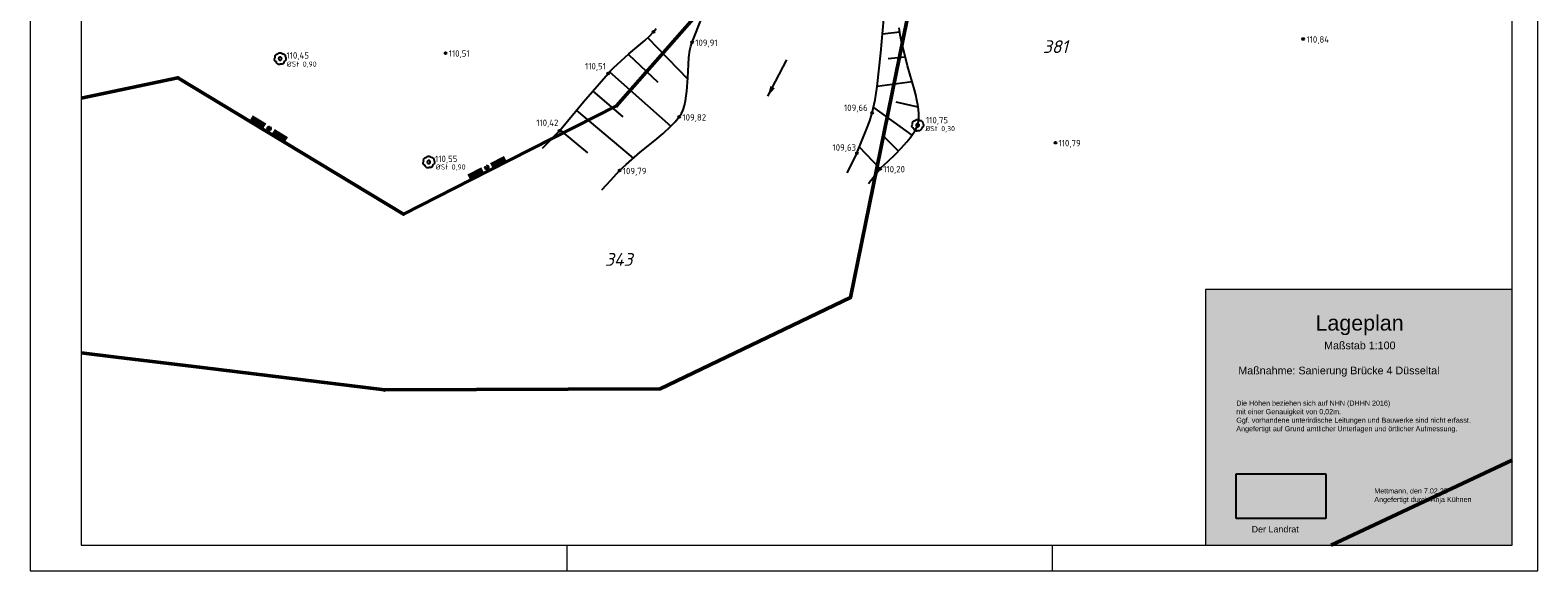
# Model space of a CAD drawing. Header units: metres. Extents: x 32360036 to 32360137, y 5676534 to 5676651.
# Tile 1 of 6: x 32360078 to 32360137, y 5676534 to 5676555. Entities that reach past the tile are written whole.
import ezdxf

# ---------------------------------------------------------------- set-up
doc = ezdxf.new("R2010")
doc.units = ezdxf.units.M
doc.layers.get('0').update_dxf_attribs({"linetype": 'CONTINUOUS'})
for name, color, linetype in [('ALKIS-ALKIS_Fließrichtungspfeil', 7, 'CONTINUOUS'), ('ALKIS-ALKIS_Flurstück', 7, 'CONTINUOUS'), ('ALKIS-ALKIS_Flurstücksgrenze', 7, 'CONTINUOUS'), ('ALKIS-ALKIS_Flurstücksnummer', 7, 'CONTINUOUS'), ('ALKIS-ALKIS_Grenzpunktunvermarkt', 7, 'CONTINUOUS'), ('GS_Basis_PK_Topographie_Geländehöhe [cm]_Punkthöhe', 7, 'CONTINUOUS'), ('GS_Basis_PK_Topographie_Laubbaum_Punkthöhe', 7, 'CONTINUOUS'), ('GS_Basis_PK_Topographie_Laubbaum_Ø Stamm', 7, 'CONTINUOUS'), ('Kataster_Gebäude-Gemeindegrenze (seitlich)', 7, 'CONTINUOUS'), ('Topographie-Baum mit Beschriftung', 7, 'CONTINUOUS'), ('Topographie-Böschung', 7, 'CONTINUOUS'), ('Topographie-Böschung Oberkante', 7, 'CONTINUOUS'), ('Topographie-Böschung Unterkante', 7, 'CONTINUOUS'), ('Topographie-Geländehöhe', 7, 'CONTINUOUS')]:
    doc.layers.add(name, color=color, linetype=linetype)
doc.styles.add('ARIAL', font='arial.ttf', dxfattribs={"height": 2.5})
doc.styles.add('NORM', font='isocpeur.ttf')
doc.styles.add('NORM_K', font='isocpeui.ttf')
picture_1 = doc.add_image_def('image1.png', size_in_pixel=(478, 235))

# ---------------------------------------------------------------- blocks, each defined once
blk = doc.blocks.new('GRENZ_NICHT_ABGEM')
at = {"linetype": 'ByBlock', "true_color": 0xffffff}
h = blk.add_hatch(color=7, dxfattribs=at)
h.dxf.hatch_style = 1
h.paths.add_polyline_path([(-0.5, 0, 1), (0.5, 0, 1)])
h.paths.add_polyline_path([(0.1, 0, -1), (-0.1, 0, -1)], flags=16)
at = {"linetype": 'ByBlock'}
h = blk.add_hatch(color=0, dxfattribs=at)
h.dxf.hatch_style = 1
h.paths.add_polyline_path([(-0.1, 0, 1), (0.1, 0, 1)])
at = {"color": 0, "linetype": 'ByBlock'}
blk.add_circle((0, 0), 0.1, dxfattribs=at)
blk = doc.blocks.new('1123')
at = {"color": 0, "linetype": 'ByBlock'}
for points in [[(-0.322548, -0.26268), (-0.359412, -0.258542), (-0.394608, -0.246821), (-0.426593, -0.228032), (-0.453967, -0.202996), (-0.475531, -0.172811), (-0.49034, -0.138799), (-0.497745, -0.10245), (-0.497422, -0.065355), (-0.489385, -0.02914), (-0.473986, 0.004609), (-0.4519, 0.034414), (-0.424095, 0.058969)], [(-0.424095, 0.058969), (-0.438812, 0.100419), (-0.445954, 0.14382), (-0.445295, 0.1878), (-0.436855, 0.230968), (-0.420901, 0.271958), (-0.397939, 0.309473), (-0.368693, 0.342327), (-0.334091, 0.369481), (-0.295225, 0.390076), (-0.253326, 0.40346), (-0.209718, 0.40921)], [(-0.209718, 0.40921), (-0.178164, 0.444077), (-0.140717, 0.472523), (-0.098663, 0.493569), (-0.053448, 0.506493), (-0.006625, 0.510851), (0.040199, 0.506493), (0.085414, 0.493569), (0.127467, 0.472523), (0.164915, 0.444077), (0.196469, 0.40921)], [(0.196469, 0.40921), (0.235765, 0.413462), (0.27513, 0.409903), (0.313026, 0.39867), (0.347972, 0.380202), (0.378602, 0.355221), (0.403721, 0.324704), (0.422346, 0.289841), (0.43375, 0.251997), (0.437487, 0.212648), (0.433412, 0.173333)], [(0.433412, 0.173333), (0.462561, 0.135404), (0.484584, 0.092938), (0.498795, 0.047261), (0.50475, -0.000203), (0.502263, -0.047975), (0.491413, -0.094565), (0.472536, -0.13852), (0.446223, -0.17847), (0.413293, -0.213168), (0.374773, -0.241533), (0.331865, -0.26268)], [(0.061073, -0.469966), (0.021952, -0.490939), (-0.020287, -0.504588), (-0.064284, -0.510475), (-0.108625, -0.50841), (-0.151884, -0.49846), (-0.192672, -0.480945), (-0.229675, -0.456427), (-0.261706, -0.425695), (-0.287733, -0.389737), (-0.30692, -0.349709), (-0.318651, -0.306898), (-0.322548, -0.26268)], [(0.331865, -0.26268), (0.332729, -0.303764), (0.325069, -0.344137), (0.309215, -0.382049), (0.285856, -0.415857), (0.256002, -0.444096), (0.220949, -0.465542), (0.182215, -0.479265), (0.141479, -0.484671), (0.100507, -0.481526), (0.061073, -0.469966)]]:
    blk.add_lwpolyline(points, dxfattribs=at)
blk = doc.blocks.new('1082')
at = {"color": 0, "linetype": 'ByBlock'}
blk.add_lwpolyline([(0.6, 0), (0.595943, 0.069656), (0.583827, 0.138369), (0.563816, 0.205212), (0.53618, 0.269279), (0.501293, 0.329705), (0.459627, 0.385672), (0.411745, 0.436424), (0.358295, 0.481274), (0.3, 0.519615), (0.237648, 0.550929), (0.172082, 0.574793), (0.104189, 0.590884), (0.034887, 0.598984), (-0.034887, 0.598984), (-0.104189, 0.590884), (-0.172082, 0.574793), (-0.237648, 0.550929), (-0.3, 0.519615), (-0.358295, 0.481274), (-0.411745, 0.436424), (-0.459626, 0.385672), (-0.501292, 0.329705), (-0.536179, 0.269279), (-0.563815, 0.205212), (-0.583826, 0.138369), (-0.595942, 0.069656), (-0.599999, 0), (-0.595942, -0.069656), (-0.583826, -0.13837), (-0.563815, -0.205212), (-0.536179, -0.269279), (-0.501292, -0.329705), (-0.459626, -0.385672), (-0.411745, -0.436424), (-0.358295, -0.481274), (-0.3, -0.519615), (-0.237648, -0.550929), (-0.172082, -0.574793), (-0.104189, -0.590884), (-0.034887, -0.598985), (0.034887, -0.598985), (0.104189, -0.590884), (0.172082, -0.574793), (0.237648, -0.550929), (0.3, -0.519615), (0.358295, -0.481274), (0.411745, -0.436424), (0.459626, -0.385672), (0.501292, -0.329705), (0.536179, -0.269279), (0.563815, -0.205212), (0.583826, -0.13837), (0.595942, -0.069656), (0.599999, 0)], dxfattribs=at)
blk = doc.blocks.new('LEITPLANKE')
at = {"linetype": 'Continuous'}
h = blk.add_hatch(color=0, dxfattribs=at)
h.dxf.hatch_style = 1
h.paths.add_polyline_path([(-0.5, 0, 1), (0.5, 0, 1)])
at = {"color": 0, "linetype": 'ByBlock'}
blk.add_circle((0, 0), 0.5, dxfattribs=at)
blk = doc.blocks.new('FLIESSRICHTUNG_Links')
at = {"color": 0, "linetype": 'ByBlock'}
blk.add_line((-0.8, 0), (0.8, 0), dxfattribs=at)
blk.add_solid([(-0.8, 0), (-0.4, -0.1), (-0.4, 0.1)], dxfattribs=at)
blk = doc.blocks.new('S49a')
at = {"color": 0, "linetype": 'ByBlock', "lineweight": -2}
for points in [[(-1, 0), (-4, 0)], [(1, 0), (4, 0)]]:
    blk.add_lwpolyline(points, dxfattribs=at)
blk.add_lwpolyline([(0, 0.05, -1), (0, -0.05, -1)], format="xyb", close=True, dxfattribs=at)

msp = doc.modelspace()

# ---------------------------------------------------------------- hatches: boundary and pattern name
at = {"true_color": 0xffffff, "transparency": 33554687}
msp.add_hatch(color=7, dxfattribs=at).paths.add_polyline_path([(32360124.247, 5676534.692), (32360136.247, 5676534.692), (32360136.247, 5676544.692), (32360124.247, 5676544.692)])

# ---------------------------------------------------------------- linework, layer by layer
at = {"color": 7, "linetype": 'Continuous', "lineweight": 0, "transparency": 33554687}
msp.add_lwpolyline([(32360078.247, 5676533.692), (32360137.247, 5676533.692), (32360137.247, 5676593.092), (32360078.247, 5676593.092), (32360078.247, 5676533.692)], close=True, dxfattribs=at)
for points in [[(32360099.247, 5676534.692), (32360099.247, 5676533.692)], [(32360118.247, 5676534.692), (32360118.247, 5676533.692)]]:
    msp.add_lwpolyline(points, dxfattribs=at)
for points in [[(32360080.247, 5676592.092, 0), (32360080.247, 5676534.692, 0), (32360136.247, 5676534.692, 0), (32360136.247, 5676592.092, 0), (32360080.247, 5676592.092, 0)], [(32360124.247, 5676534.692, 0), (32360136.247, 5676534.692, 0), (32360136.247, 5676544.692, 0), (32360124.247, 5676544.692, 0), (32360124.247, 5676534.692, 0)]]:
    msp.add_polyline3d(points, close=True, dxfattribs=at)
at = {"layer": 'ALKIS-ALKIS_Flurstück', "color": 7, "linetype": 'Continuous', "lineweight": 18, "ltscale": 0.1, "true_color": 0xffffff, "transparency": 33554687}
for points in [[(32360080.247, 5676552.187), (32360084.026, 5676552.979), (32360087.522, 5676550.869), (32360092.858, 5676547.649), (32360096.184, 5676549.337), (32360101.198, 5676551.881), (32360104.382, 5676555.507), (32360106.081, 5676557.679), (32360106.926, 5676558.759), (32360109.134, 5676561.58), (32360110.442, 5676565.504), (32360110.595, 5676567.268), (32360111.656, 5676570.233), (32360117.587, 5676575.403), (32360118.428, 5676576.136), (32360120.014, 5676577.519), (32360128.062, 5676581.478), (32360133.18, 5676583.996), (32360136.247, 5676585.297)], [(32360136.247, 5676585.297), (32360133.18, 5676583.996), (32360128.062, 5676581.478), (32360120.014, 5676577.519), (32360118.428, 5676576.136), (32360117.587, 5676575.403), (32360111.656, 5676570.233), (32360110.595, 5676567.268), (32360110.442, 5676565.504), (32360109.134, 5676561.58), (32360106.926, 5676558.759), (32360106.081, 5676557.679), (32360104.382, 5676555.507), (32360101.198, 5676551.881), (32360096.184, 5676549.337), (32360092.858, 5676547.649), (32360087.522, 5676550.869), (32360084.026, 5676552.979), (32360080.247, 5676552.187)], [(32360080.247, 5676542.222), (32360081.609, 5676542.055), (32360084.977, 5676541.642), (32360092.109, 5676540.767), (32360102.902, 5676540.815), (32360110.343, 5676544.389), (32360112.705, 5676555.98), (32360114.492, 5676561.02), (32360115.758, 5676566.201), (32360115.921, 5676567.966), (32360115.887, 5676568.184), (32360117.667, 5676570.42), (32360122.987, 5676572.797), (32360129.63, 5676576.167), (32360136.247, 5676579.037)], [(32360136.247, 5676570.833), (32360121.133, 5676566.644), (32360116.725, 5676566.289), (32360115.758, 5676566.201), (32360114.492, 5676561.02), (32360112.705, 5676555.98), (32360110.343, 5676544.389), (32360102.902, 5676540.815), (32360092.109, 5676540.767), (32360084.977, 5676541.642), (32360081.609, 5676542.055), (32360080.247, 5676542.222)], [(32360129.154, 5676534.692), (32360136.247, 5676538.022)], [(32360136.247, 5676538.022), (32360129.154, 5676534.692)]]:
    msp.add_lwpolyline(points, dxfattribs=at)
at = {"layer": 'ALKIS-ALKIS_Flurstücksgrenze', "color": 7, "lineweight": 50, "ltscale": 0.1, "transparency": 33554687}
for points in [[(32360080.247, 5676552.187), (32360084.026, 5676552.979), (32360087.522, 5676550.869), (32360092.858, 5676547.649), (32360096.184, 5676549.337), (32360101.198, 5676551.881), (32360104.382, 5676555.507), (32360106.081, 5676557.679), (32360106.926, 5676558.759), (32360109.134, 5676561.58), (32360110.442, 5676565.504), (32360110.595, 5676567.268), (32360111.656, 5676570.233), (32360117.587, 5676575.403), (32360118.428, 5676576.136), (32360120.014, 5676577.519), (32360128.062, 5676581.478), (32360133.18, 5676583.996), (32360136.247, 5676585.297)], [(32360136.247, 5676585.297), (32360133.18, 5676583.996), (32360128.062, 5676581.478), (32360120.014, 5676577.519), (32360118.428, 5676576.136), (32360117.587, 5676575.403), (32360111.656, 5676570.233), (32360110.595, 5676567.268), (32360110.442, 5676565.504), (32360109.134, 5676561.58), (32360106.926, 5676558.759), (32360106.081, 5676557.679), (32360104.382, 5676555.507), (32360101.198, 5676551.881), (32360096.184, 5676549.337), (32360092.858, 5676547.649), (32360087.522, 5676550.869), (32360084.026, 5676552.979), (32360080.247, 5676552.187)], [(32360080.247, 5676542.222), (32360081.609, 5676542.055), (32360084.977, 5676541.642), (32360092.109, 5676540.767), (32360102.902, 5676540.815), (32360110.343, 5676544.389), (32360112.705, 5676555.98), (32360114.492, 5676561.02), (32360115.758, 5676566.201), (32360115.921, 5676567.966), (32360115.887, 5676568.184), (32360117.667, 5676570.42), (32360122.987, 5676572.797), (32360129.63, 5676576.167), (32360136.247, 5676579.037)], [(32360136.247, 5676570.833), (32360121.133, 5676566.644), (32360116.725, 5676566.289), (32360115.758, 5676566.201), (32360114.492, 5676561.02), (32360112.705, 5676555.98), (32360110.343, 5676544.389), (32360102.902, 5676540.815), (32360092.109, 5676540.767), (32360084.977, 5676541.642), (32360081.609, 5676542.055), (32360080.247, 5676542.222)], [(32360129.154, 5676534.692), (32360136.247, 5676538.022)], [(32360136.247, 5676538.022), (32360129.154, 5676534.692)]]:
    msp.add_lwpolyline(points, dxfattribs=at)
at = {"layer": 'Topographie-Böschung', "color": 7, "lineweight": 25, "transparency": 33554687}
for points in [[(32360112.277, 5676554.76, 0), (32360111.602, 5676554.679, 0)], [(32360102.417, 5676554.544, 0), (32360103.978, 5676552.931, 0)], [(32360101.657, 5676553.894, 0), (32360102.807, 5676552.803, 0)], [(32360112.494, 5676553.784, 0), (32360111.828, 5676553.718, 0)], [(32360100.924, 5676553.215, 0), (32360103.324, 5676551.086, 109.818)], [(32360100.267, 5676552.461, 0), (32360101.437, 5676551.458, 0)], [(32360112.764, 5676552.822, 0), (32360111.391, 5676552.638, 109.714)], [(32360099.621, 5676551.698, 0), (32360101.846, 5676549.833, 0)], [(32360112.76, 5676550.729, 0), (32360111.261, 5676551.815, 109.662)], [(32360112.999, 5676551.828, 0), (32360112.137, 5676552.019, 0)], [(32360098.983, 5676550.928, 0), (32360100.062, 5676550.044, 0)], [(32360112.224, 5676550.115, 0), (32360111.653, 5676550.676, 0)], [(32360111.506, 5676549.419, 0), (32360110.697, 5676550.259, 0)]]:
    msp.add_polyline3d(points, dxfattribs=at)
at = {"layer": 'Topographie-Böschung Oberkante', "color": 7, "ltscale": 0.1, "transparency": 33554687}
for points in [[(32360098.965, 5676550.906, 110.423), (32360099.904, 5676552.034, 110.466), (32360100.862, 5676553.147, 110.509), (32360100.964, 5676553.257, 110.502), (32360101.071, 5676553.363, 110.495), (32360101.678, 5676553.912, 110.456), (32360102.304, 5676554.438, 110.417), (32360102.479, 5676554.604, 110.405), (32360102.643, 5676554.78, 110.394), (32360102.748, 5676554.906, 110.395)], [(32360112.34, 5676554.393, 110.508), (32360112.29, 5676554.662, 110.488), (32360112.26, 5676554.934, 110.469)], [(32360112.858, 5676552.511, 110.647), (32360112.585, 5676553.448, 110.578), (32360112.34, 5676554.393, 110.508)], [(32360112.951, 5676552.109, 110.677), (32360112.907, 5676552.311, 110.662), (32360112.858, 5676552.511, 110.647)], [(32360113.01, 5676551.737, 110.704), (32360112.985, 5676551.924, 110.69), (32360112.951, 5676552.109, 110.677)], [(32360113.023, 5676551.405, 110.728), (32360113.023, 5676551.571, 110.716), (32360113.01, 5676551.737, 110.704)], [(32360112.806, 5676550.796, 110.66), (32360112.903, 5676550.954, 110.703), (32360112.977, 5676551.124, 110.747)], [(32360112.977, 5676551.124, 110.747), (32360113.009, 5676551.263, 110.737), (32360113.023, 5676551.405, 110.728)], [(32360098.965, 5676550.906, 110.423), (32360098.282, 5676550.214, 0)], [(32360112.556, 5676550.475, 110.562), (32360112.686, 5676550.632, 110.611), (32360112.806, 5676550.796, 110.66)], [(32360111.542, 5676549.454, 110.214), (32360111.817, 5676549.719, 110.306), (32360112.092, 5676549.984, 110.398)], [(32360112.092, 5676549.984, 110.398), (32360112.329, 5676550.225, 110.48), (32360112.556, 5676550.475, 110.562)], [(32360111.506, 5676549.419, 110.202), (32360111.052, 5676548.832, 0)]]:
    msp.add_polyline3d(points, dxfattribs=at)
at = {"layer": 'Topographie-Böschung Unterkante', "color": 7, "ltscale": 0.1, "transparency": 33554687}
for points in [[(32360100.624, 5676548.593, 0), (32360100.968, 5676548.973, 54.893), (32360101.315, 5676549.349, 109.786), (32360101.438, 5676549.471, 109.788), (32360101.565, 5676549.588, 109.79), (32360102.124, 5676550.067, 109.799), (32360102.698, 5676550.528, 109.808), (32360103.017, 5676550.8, 109.813), (32360103.324, 5676551.086, 109.818), (32360103.491, 5676551.261, 109.821), (32360103.647, 5676551.447, 109.824), (32360103.733, 5676551.582, 109.828), (32360103.798, 5676551.728, 109.832), (32360103.853, 5676551.898, 109.837), (32360103.892, 5676552.073, 109.842), (32360103.924, 5676552.267, 109.848), (32360103.946, 5676552.462, 109.853), (32360103.98, 5676552.978, 109.868), (32360104.004, 5676553.496, 109.882), (32360104.025, 5676553.778, 109.89), (32360104.065, 5676554.058, 109.898), (32360104.099, 5676554.214, 109.903), (32360104.149, 5676554.367, 109.907), (32360104.528, 5676555.329, 109.896)], [(32360110.603, 5676550.027, 109.63), (32360110.797, 5676550.507, 109.639), (32360110.989, 5676550.989, 109.648), (32360111.103, 5676551.297, 109.653), (32360111.202, 5676551.61, 109.659), (32360111.314, 5676552.121, 109.687), (32360111.391, 5676552.638, 109.714), (32360111.534, 5676553.959, 109.784), (32360111.652, 5676555.283, 109.854)], [(32360110.603, 5676550.027, 109.63), (32360110.202, 5676549.264, 0)]]:
    msp.add_polyline3d(points, dxfattribs=at)

# ---------------------------------------------------------------- block references
at = {"layer": 'ALKIS-ALKIS_Fließrichtungspfeil', "color": 7, "lineweight": 25, "ltscale": 0.1, "transparency": 33554687, "rotation": 62.25677256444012}
msp.add_blockref('FLIESSRICHTUNG_Links', (32360107.487, 5676552.968), dxfattribs=at)
at = {"layer": 'ALKIS-ALKIS_Grenzpunktunvermarkt', "color": 7, "lineweight": 25, "ltscale": 0.1, "transparency": 33554687, "xscale": 0.15, "yscale": 0.15}
for p in [(32360084.026, 5676552.979), (32360101.198, 5676551.881), (32360092.858, 5676547.649), (32360110.343, 5676544.389), (32360092.109, 5676540.767), (32360102.902, 5676540.815)]:
    msp.add_blockref('GRENZ_NICHT_ABGEM', p, dxfattribs=at)
at = {"layer": 'Kataster_Gebäude-Gemeindegrenze (seitlich)', "color": 7, "lineweight": 70, "ltscale": 0.1, "transparency": 33554687, "xscale": 0.2, "yscale": 0.2}
for p, rotation in [((32360087.6, 5676550.997), 328.8895513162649), ((32360096.116, 5676549.47), 26.90478878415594)]:
    msp.add_blockref('S49a', p, dxfattribs=dict(at, rotation=rotation))
at = {"layer": 'Topographie-Baum mit Beschriftung', "color": 7, "lineweight": 25, "ltscale": 0.1, "transparency": 33554687}
ref = msp.add_blockref('1123', (32360088.03, 5676553.729, 110.446), dxfattribs=dict(at, xscale=0.45, yscale=0.45))
ref.add_attrib('Punkthöhe', '110,45', (32360088.28, 5676553.729, 110.446), dxfattribs={"layer": 'GS_Basis_PK_Topographie_Laubbaum_Punkthöhe', "color": 7, "transparency": 33554687, "height": 0.25, "style": 'NORM'})
at = {"layer": 'Topographie-Baum mit Beschriftung', "color": 7, "lineweight": 25, "ltscale": 0.1, "transparency": 33554687, "xscale": 0.1, "yscale": 0.1}
for p in [(32360088.03, 5676553.729, 110.446), (32360112.977, 5676551.124, 110.747), (32360093.845, 5676549.682, 110.545)]:
    msp.add_blockref('1082', p, dxfattribs=at)
at = {"layer": 'Topographie-Baum mit Beschriftung', "color": 7, "lineweight": 25, "ltscale": 0.1, "transparency": 33554687}
ref = msp.add_blockref('1123', (32360112.977, 5676551.124, 110.747), dxfattribs=dict(at, xscale=0.45, yscale=0.45))
ref.add_attrib('Punkthöhe', '110,75', (32360113.304, 5676551.198, 110.747), dxfattribs={"layer": 'GS_Basis_PK_Topographie_Laubbaum_Punkthöhe', "color": 7, "transparency": 33554687, "height": 0.25, "style": 'NORM'})
ref = msp.add_blockref('1123', (32360093.845, 5676549.682, 110.545), dxfattribs=dict(at, xscale=0.45, yscale=0.45))
ref.add_attrib('Punkthöhe', '110,55', (32360094.095, 5676549.682, 110.545), dxfattribs={"layer": 'GS_Basis_PK_Topographie_Laubbaum_Punkthöhe', "color": 7, "transparency": 33554687, "height": 0.25, "style": 'NORM'})
at = {"layer": 'Topographie-Geländehöhe', "color": 7, "lineweight": 25, "ltscale": 0.1, "transparency": 33554687, "xscale": 0.075, "yscale": 0.075}
for p in [(32360102.643, 5676554.78, 110.394), (32360104.149, 5676554.367, 109.907), (32360128.068, 5676554.496, 110.842), (32360094.506, 5676553.947, 110.505), (32360100.862, 5676553.147, 110.509), (32360103.647, 5676551.447, 109.824), (32360111.202, 5676551.61, 109.659), (32360098.965, 5676550.906, 110.423), (32360110.603, 5676550.027, 109.63), (32360118.367, 5676550.44, 110.793), (32360101.315, 5676549.349, 109.786), (32360111.506, 5676549.419, 110.202)]:
    msp.add_blockref('LEITPLANKE', p, dxfattribs=at)

# ---------------------------------------------------------------- texts
at = {"color": 7, "transparency": 33554687, "style": 'ARIAL'}
msp.add_text('Maßstab 1:100', height=0.3, dxfattribs=at).set_placement((32360128.883, 5676542.361))
at = {"color": 7, "transparency": 33554687, "insert": (32360128.547, 5676543.692), "char_height": 0.6, "attachment_point": 1}
msp.add_mtext('{\\fArial|b0|i0|c0|p18;Lageplan}', dxfattribs=at)
at = {"color": 250, "transparency": 33554687, "attachment_point": 7}
for s, insert, char_height in [('{\\fArial|b0|i0|c0|p18;Maßnahme: Sanierung Brücke 4 Düsseltal}', (32360125.526, 5676541.289), 0.3), ('{\\fArial|b0|i0|c0|p18;Die Höhen beziehen sich auf NHN (DHHN 2016)\\Pmit einer Genauigkeit von 0,02m.\\PGgf. vorhandene unterirdische Leitungen und Bauwerke sind nicht erfasst.\\PAngefertigt auf Grund amtlicher Unterlagen und örtlicher Aufmessung.}', (32360125.447, 5676539.092), 0.2), ('{\\fArial|b0|i0|c0|p18;Mettmann, den 7.02.23\\PAngefertigt durch Anja Kühnen\\P\\P}', (32360130.847, 5676535.992), 0.2), ('{\\fArial|b0|i0|c0|p18;Der Landrat}', (32360126.047, 5676535.192), 0.25)]:
    msp.add_mtext(s, dxfattribs=dict(at, insert=insert, char_height=char_height))
at = {"layer": 'ALKIS-ALKIS_Flurstücksnummer', "color": 7, "transparency": 33554687, "char_height": 0.5, "attachment_point": 8, "style": 'NORM_K'}
for s, insert in [('381', (32360118.365, 5676553.947)), ('343', (32360101.281, 5676545.624))]:
    msp.add_mtext(s, dxfattribs=dict(at, insert=insert))
at = {"layer": 'GS_Basis_PK_Topographie_Geländehöhe [cm]_Punkthöhe', "color": 7, "transparency": 33554687, "char_height": 0.25, "attachment_point": 7, "style": 'NORM'}
for s, insert in [('110,84', (32360128.193, 5676554.296, 110.842)), ('110,51', (32360094.631, 5676553.747, 110.505)), ('109,91', (32360104.274, 5676554.167, 109.907)), ('110,51', (32360099.964, 5676553.247, 110.509)), ('109,66', (32360110.095, 5676551.624, 109.659)), ('110,42', (32360098.052, 5676551.036, 110.423)), ('109,82', (32360103.772, 5676551.247, 109.824)), ('110,79', (32360118.492, 5676550.24, 110.793)), ('109,63', (32360109.645, 5676550.07, 109.63)), ('109,79', (32360101.44, 5676549.149, 109.786)), ('110,20', (32360111.631, 5676549.219, 110.202))]:
    msp.add_mtext(s, dxfattribs=dict(at, insert=insert))
at = {"layer": 'GS_Basis_PK_Topographie_Laubbaum_Ø Stamm', "color": 7, "transparency": 33554687, "style": 'NORM'}
for s, p in [('ØSt 0,90', (32360088.292, 5676553.415, 110.446)), ('ØSt 0,30', (32360113.278, 5676550.892, 110.747)), ('ØSt 0,90', (32360094.121, 5676549.39, 110.545))]:
    msp.add_text(s, height=0.2, dxfattribs=at).set_placement(p)

# ---------------------------------------------------------------- pictures from other files: only their frames are drawn
at = {"color": 7, "transparency": 33554687}
image = msp.add_image(picture_1, insert=(32360125.447, 5676535.742), size_in_units=(3.5, 1.75), dxfattribs=at)
image.dxf.flags = 15

doc.saveas('drawing.dxf')
